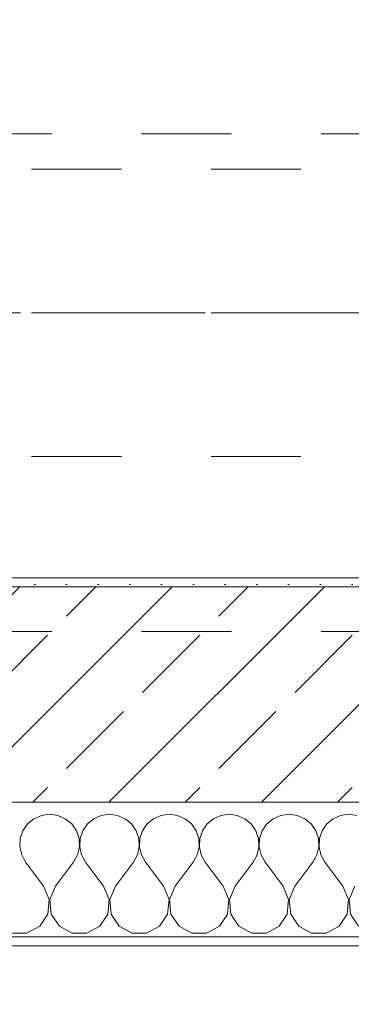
# Model space of a CAD drawing. Header units: metres. Extents: x -3.6 to 90.7, y -11.1 to 18.
# Tile 63 of 256: x 10.767 to 11.136, y -0.22 to 0.876. Entities that reach past the tile are written whole.
import ezdxf

# ---------------------------------------------------------------- set-up
doc = ezdxf.new("R2010")
doc.units = ezdxf.units.M
doc.header["$MEASUREMENT"] = 0
for name, pattern in [('Achse', [0.2, 0.1, -0.05, 0, -0.05]), ('Strichlinie doppelt', [0.546806, 0.264583, -0.105833, 0.070556, -0.105833]), ('Untersicht', [0.1, 0.075, -0.025])]:
    doc.linetypes.add(name, pattern=pattern)
for name, color, linetype in [('152 - Bemaßung_ Beschriftung.Ausbau', 7, 'Continuous'), ('451 - Universal.Achsen Raster', 7, 'Continuous'), ('603 - Struktur.Bodenplatte_ Decke Roh', 7, 'Continuous'), ('604 - Struktur.Wand Aussen', 7, 'Continuous'), ('608 - Struktur.Träger', 7, 'Continuous'), ('650 - Abdeckung.Fußboden Aufbau', 7, 'Continuous'), ('Neubau_653 - Abdeckung.TB Verkofferung', 7, 'Continuous')]:
    doc.layers.add(name, color=color, linetype=linetype)
doc.styles.add('ERSTELLTER_STIL_2', font='txt')
doc.dimstyles.new('ERSTELLTER_STIL__1', dxfattribs={"dimtxt": 0.1, "dimasz": 0.0532, "dimexe": 0.18, "dimexo": 0.0625, "dimgap": 0, "dimtad": 1, "dimzin": 0, "dimdsep": 46, "dimtxsty": 'ERSTELLTER_STIL_2', "dimblk": 'ARROWHEAD_2', "dimblk1": 'ARROWHEAD_2', "dimblk2": 'ARROWHEAD_2', "dimcen": 0.09, "dimse1": 1, "dimse2": 1, "dimclrd": 7, "dimclre": 7, "dimclrt": 7, "dimazin": 0, "dimtfac": 1, "dimtdec": 4, "dimtmove": 0, "dimatfit": 3, "dimfxl": 1, "dimtolj": 1, "dimtzin": 0, "dimarcsym": 0})
doc.dimstyles.new('ERSTELLTER_STIL__2', dxfattribs={"dimtxt": 0.1, "dimasz": 0.0532, "dimexe": 0.18, "dimexo": 0.0625, "dimgap": 0, "dimtad": 1, "dimzin": 0, "dimdsep": 46, "dimtxsty": 'ERSTELLTER_STIL_2', "dimblk": 'ARROWHEAD_2', "dimblk1": 'ARROWHEAD_2', "dimblk2": 'ARROWHEAD_2', "dimcen": 0.09, "dimse1": 1, "dimse2": 1, "dimclrd": 7, "dimclre": 7, "dimclrt": 7, "dimazin": 0, "dimtfac": 1, "dimtdec": 4, "dimtmove": 2, "dimatfit": 3, "dimfxl": 1, "dimtolj": 1, "dimtzin": 0, "dimarcsym": 0})
doc.dimstyles.new('ERSTELLTER_STIL__3', dxfattribs={"dimtxt": 0.1, "dimasz": 0.0532, "dimexe": 0.18, "dimexo": 0.0625, "dimgap": 0, "dimtad": 1, "dimtih": 1, "dimtoh": 1, "dimzin": 0, "dimdsep": 46, "dimtxsty": 'ERSTELLTER_STIL_2', "dimblk": 'ARROWHEAD_2', "dimblk1": 'ARROWHEAD_2', "dimblk2": 'ARROWHEAD_2', "dimcen": 0.09, "dimse1": 1, "dimse2": 1, "dimclrd": 7, "dimclre": 7, "dimclrt": 7, "dimazin": 0, "dimtfac": 1, "dimtdec": 4, "dimtmove": 0, "dimatfit": 3, "dimfxl": 1, "dimtolj": 1, "dimtzin": 0, "dimarcsym": 0})

# ---------------------------------------------------------------- blocks, each defined once
blk = doc.blocks.new('*X75')
at = {"layer": '604 - Struktur.Wand Aussen', "color": 7, "linetype": 'Continuous', "lineweight": 5}
for p, q in [((10.7909, -0.0096), (10.7825, -0.0133)), ((10.8, -0.0083), (10.7909, -0.0096)), ((10.8091, -0.0096), (10.8, -0.0083)), ((10.8175, -0.0133), (10.8091, -0.0096)), ((10.8576, -0.0096), (10.8491, -0.0133)), ((10.8667, -0.0083), (10.8576, -0.0096)), ((10.8758, -0.0096), (10.8667, -0.0083)), ((10.8842, -0.0133), (10.8758, -0.0096)), ((10.9242, -0.0096), (10.9158, -0.0133)), ((10.9333, -0.0083), (10.9242, -0.0096)), ((10.9424, -0.0096), (10.9333, -0.0083)), ((10.9509, -0.0133), (10.9424, -0.0096)), ((10.9909, -0.0096), (10.9825, -0.0133)), ((11, -0.0083), (10.9909, -0.0096)), ((11.0091, -0.0096), (11, -0.0083)), ((11.0175, -0.0133), (11.0091, -0.0096)), ((11.0576, -0.0096), (11.0491, -0.0133)), ((11.0667, -0.0083), (11.0576, -0.0096)), ((11.0758, -0.0096), (11.0667, -0.0083)), ((11.0842, -0.0133), (11.0758, -0.0096)), ((11.1242, -0.0096), (11.1158, -0.0133)), ((11.1333, -0.0083), (11.1242, -0.0096)), ((11.1424, -0.0096), (11.1333, -0.0083)), ((10.7754, -0.0192), (10.7702, -0.0268)), ((10.7825, -0.0133), (10.7754, -0.0192)), ((10.8246, -0.0192), (10.8175, -0.0133)), ((10.8298, -0.0268), (10.8246, -0.0192)), ((10.8421, -0.0192), (10.8369, -0.0268)), ((10.8491, -0.0133), (10.8421, -0.0192)), ((10.8913, -0.0192), (10.8842, -0.0133)), ((10.8965, -0.0268), (10.8913, -0.0192)), ((10.9087, -0.0192), (10.9035, -0.0268)), ((10.9158, -0.0133), (10.9087, -0.0192)), ((10.9579, -0.0192), (10.9509, -0.0133)), ((10.9631, -0.0268), (10.9579, -0.0192)), ((10.9754, -0.0192), (10.9702, -0.0268)), ((10.9825, -0.0133), (10.9754, -0.0192)), ((11.0246, -0.0192), (11.0175, -0.0133)), ((11.0298, -0.0268), (11.0246, -0.0192)), ((11.0421, -0.0192), (11.0369, -0.0268)), ((11.0491, -0.0133), (11.0421, -0.0192)), ((11.0913, -0.0192), (11.0842, -0.0133)), ((11.0965, -0.0268), (11.0913, -0.0192)), ((11.1087, -0.0192), (11.1035, -0.0268)), ((11.1158, -0.0133), (11.1087, -0.0192)), ((10.7702, -0.0268), (10.7672, -0.0355)), ((10.8328, -0.0355), (10.8298, -0.0268)), ((10.8369, -0.0268), (10.8339, -0.0355)), ((10.8994, -0.0355), (10.8965, -0.0268)), ((10.9035, -0.0268), (10.9006, -0.0355)), ((10.9661, -0.0355), (10.9631, -0.0268)), ((10.9702, -0.0268), (10.9672, -0.0355)), ((11.0328, -0.0355), (11.0298, -0.0268)), ((11.0369, -0.0268), (11.0339, -0.0355)), ((11.0994, -0.0355), (11.0965, -0.0268)), ((11.1035, -0.0268), (11.1006, -0.0355)), ((10.7672, -0.0355), (10.7668, -0.0447)), ((10.8332, -0.0447), (10.8328, -0.0355)), ((10.8339, -0.0355), (10.8335, -0.0447)), ((10.8999, -0.0447), (10.8994, -0.0355)), ((10.9006, -0.0355), (10.9001, -0.0447)), ((10.9665, -0.0447), (10.9661, -0.0355)), ((10.9672, -0.0355), (10.9668, -0.0447)), ((11.0332, -0.0447), (11.0328, -0.0355)), ((11.0339, -0.0355), (11.0335, -0.0447)), ((11.0999, -0.0447), (11.0994, -0.0355)), ((11.1006, -0.0355), (11.1001, -0.0447)), ((10.7668, -0.0447), (10.7689, -0.0536)), ((10.7689, -0.0536), (10.7733, -0.0617)), ((10.8267, -0.0617), (10.8311, -0.0536)), ((10.8311, -0.0536), (10.8332, -0.0447)), ((10.8335, -0.0447), (10.8355, -0.0536)), ((10.8355, -0.0536), (10.84, -0.0617)), ((10.8933, -0.0617), (10.8978, -0.0536)), ((10.8978, -0.0536), (10.8999, -0.0447)), ((10.9001, -0.0447), (10.9022, -0.0536)), ((10.9022, -0.0536), (10.9067, -0.0617)), ((10.96, -0.0617), (10.9645, -0.0536)), ((10.9645, -0.0536), (10.9665, -0.0447)), ((10.9668, -0.0447), (10.9689, -0.0536)), ((10.9689, -0.0536), (10.9733, -0.0617)), ((11.0267, -0.0617), (11.0311, -0.0536)), ((11.0311, -0.0536), (11.0332, -0.0447)), ((11.0335, -0.0447), (11.0355, -0.0536)), ((11.0355, -0.0536), (11.04, -0.0617)), ((11.0933, -0.0617), (11.0978, -0.0536)), ((11.0978, -0.0536), (11.0999, -0.0447)), ((11.1001, -0.0447), (11.1022, -0.0536)), ((11.1022, -0.0536), (11.1067, -0.0617)), ((10.7933, -0.0883), (10.7733, -0.0617)), ((10.8067, -0.0883), (10.8267, -0.0617)), ((10.86, -0.0883), (10.84, -0.0617)), ((10.8733, -0.0883), (10.8933, -0.0617)), ((10.9267, -0.0883), (10.9067, -0.0617)), ((10.94, -0.0883), (10.96, -0.0617)), ((10.9933, -0.0883), (10.9733, -0.0617)), ((11.0067, -0.0883), (11.0267, -0.0617)), ((11.06, -0.0883), (11.04, -0.0617)), ((11.0733, -0.0883), (11.0933, -0.0617)), ((11.1267, -0.0883), (11.1067, -0.0617)), ((10.7996, -0.1033), (10.7933, -0.0883)), ((10.8067, -0.0883), (10.8004, -0.1033)), ((10.8663, -0.1033), (10.86, -0.0883)), ((10.8733, -0.0883), (10.867, -0.1033)), ((10.933, -0.1033), (10.9267, -0.0883)), ((10.94, -0.0883), (10.9337, -0.1033)), ((10.9996, -0.1033), (10.9933, -0.0883)), ((11.0067, -0.0883), (11.0004, -0.1033)), ((11.0663, -0.1033), (11.06, -0.0883)), ((11.0733, -0.0883), (11.067, -0.1033)), ((11.133, -0.1033), (11.1267, -0.0883)), ((11.14, -0.0883), (11.1337, -0.1033)), ((10.7981, -0.1195), (10.7996, -0.1033)), ((10.8004, -0.1033), (10.8019, -0.1195)), ((10.8648, -0.1195), (10.8663, -0.1033)), ((10.867, -0.1033), (10.8686, -0.1195)), ((10.9314, -0.1195), (10.933, -0.1033)), ((10.9337, -0.1033), (10.9352, -0.1195)), ((10.9981, -0.1195), (10.9996, -0.1033)), ((11.0004, -0.1033), (11.0019, -0.1195)), ((11.0648, -0.1195), (11.0663, -0.1033)), ((11.067, -0.1033), (11.0686, -0.1195)), ((11.1314, -0.1195), (11.133, -0.1033)), ((11.1337, -0.1033), (11.1352, -0.1195)), ((10.7891, -0.133), (10.7981, -0.1195)), ((10.8019, -0.1195), (10.8109, -0.133)), ((10.8558, -0.133), (10.8648, -0.1195)), ((10.8686, -0.1195), (10.8776, -0.133)), ((10.9224, -0.133), (10.9314, -0.1195)), ((10.9352, -0.1195), (10.9442, -0.133)), ((10.9891, -0.133), (10.9981, -0.1195)), ((11.0019, -0.1195), (11.0109, -0.133)), ((11.0558, -0.133), (11.0648, -0.1195)), ((11.0686, -0.1195), (11.0776, -0.133)), ((11.1224, -0.133), (11.1314, -0.1195)), ((11.1352, -0.1195), (11.1442, -0.133)), ((10.7585, -0.1407), (10.7748, -0.1407)), ((10.7748, -0.1407), (10.7891, -0.133)), ((10.8109, -0.133), (10.8252, -0.1407)), ((10.8252, -0.1407), (10.8415, -0.1407)), ((10.8415, -0.1407), (10.8558, -0.133)), ((10.8776, -0.133), (10.8919, -0.1407)), ((10.8919, -0.1407), (10.9081, -0.1407)), ((10.9081, -0.1407), (10.9224, -0.133)), ((10.9442, -0.133), (10.9585, -0.1407)), ((10.9585, -0.1407), (10.9748, -0.1407)), ((10.9748, -0.1407), (10.9891, -0.133)), ((11.0109, -0.133), (11.0252, -0.1407)), ((11.0252, -0.1407), (11.0415, -0.1407)), ((11.0415, -0.1407), (11.0558, -0.133)), ((11.0776, -0.133), (11.0919, -0.1407)), ((11.0919, -0.1407), (11.1081, -0.1407)), ((11.1081, -0.1407), (11.1224, -0.133))]:
    blk.add_line(p, q, dxfattribs=at)
blk = doc.blocks.new('*D352')
at = {"layer": '152 - Bemaßung_ Beschriftung.Ausbau', "color": 7, "linetype": 'Continuous', "lineweight": 5}
for p, q in [((-1.71, 0.0252), (-1.64, -0.0152)), ((-1.675, -0.145), (-1.675, 0.005)), ((-1.71, -0.1248), (-1.64, -0.1652)), ((-1.6225, -0.145), (-1.7275, -0.145)), ((-1.675, -0.1792), (-1.675, -0.145))]:
    blk.add_line(p, q, dxfattribs=at)
at = {"layer": '152 - Bemaßung_ Beschriftung.Ausbau', "color": 7, "lineweight": 5, "insert": (-1.6866, -0.1459), "char_height": 0.1, "attachment_point": 7, "rotation": 90, "style": 'ERSTELLTER_STIL_2'}
blk.add_mtext('\\A1;{\\pql;\\fArial|b0|i0|c0|p38;15}', dxfattribs=at)
blk = doc.blocks.new('ARROWHEAD_2')
at = {"color": 0, "linetype": 'Continuous', "lineweight": 0}
for p, q in [((-0.378, -0.655), (0.378, 0.655)), ((0, 0), (-1, 0))]:
    blk.add_line(p, q, dxfattribs=at)
blk = doc.blocks.new('*D353')
at = {"layer": '152 - Bemaßung_ Beschriftung.Ausbau', "color": 7, "linetype": 'Continuous', "lineweight": 5}
for p, q in [((-1.71, 0.0252), (-1.64, -0.0152)), ((-1.675, -0.145), (-1.675, 0.005))]:
    blk.add_line(p, q, dxfattribs=at)
blk = doc.blocks.new('*D362')
at = {"layer": '152 - Bemaßung_ Beschriftung.Ausbau', "color": 7, "linetype": 'Continuous', "lineweight": 5}
for p, q in [((-2.21, 0.0252), (-2.14, -0.0152)), ((-2.175, -0.145), (-2.175, 0.005)), ((-2.21, -0.1248), (-2.14, -0.1652)), ((-2.1225, -0.145), (-2.2275, -0.145)), ((-2.175, -0.1792), (-2.175, -0.145))]:
    blk.add_line(p, q, dxfattribs=at)
at = {"layer": '152 - Bemaßung_ Beschriftung.Ausbau', "color": 7, "lineweight": 5, "insert": (-2.1845, -0.1451), "char_height": 0.1, "attachment_point": 7, "rotation": 90, "style": 'ERSTELLTER_STIL_2'}
blk.add_mtext('\\A1;{\\pql;\\fArial|b0|i0|c0|p38;15}', dxfattribs=at)
blk = doc.blocks.new('*D363')
at = {"layer": '152 - Bemaßung_ Beschriftung.Ausbau', "color": 7, "linetype": 'Continuous', "lineweight": 5}
for p, q in [((-2.21, 0.2702), (-2.14, 0.2298)), ((-2.14, 0.2248), (-2.21, 0.2652)), ((-2.1225, 0.245), (-2.2275, 0.245)), ((-2.175, 0.005), (-2.175, 0.245)), ((-2.21, 0.0252), (-2.14, -0.0152)), ((-2.1225, 0.005), (-2.2275, 0.005)), ((-2.175, -0.145), (-2.175, 0.005))]:
    blk.add_line(p, q, dxfattribs=at)
at = {"layer": '152 - Bemaßung_ Beschriftung.Ausbau', "color": 7, "lineweight": 5, "insert": (-2.195, 0.0491), "char_height": 0.1, "attachment_point": 7, "rotation": 90, "style": 'ERSTELLTER_STIL_2'}
blk.add_mtext('\\A1;{\\pql;\\fArial|b0|i0|c0|p38;24}', dxfattribs=at)
blk = doc.blocks.new('*D383')
at = {"layer": '152 - Bemaßung_ Beschriftung.Ausbau', "color": 7, "linetype": 'Continuous', "lineweight": 5}
for p, q in [((10.72, -4.1125), (10.72, -4.0075)), ((11.92, -4.1125), (11.92, -4.0075)), ((10.7402, -4.025), (10.6998, -4.095)), ((11.9402, -4.025), (11.8998, -4.095)), ((8.32, -4.06), (10.72, -4.06)), ((10.72, -4.06), (11.92, -4.06)), ((11.92, -4.06), (14.32, -4.06))]:
    blk.add_line(p, q, dxfattribs=at)
at = {"layer": '152 - Bemaßung_ Beschriftung.Ausbau', "color": 7, "lineweight": 5, "insert": (11.187, -4.04), "char_height": 0.1, "attachment_point": 7, "style": 'ERSTELLTER_STIL_2'}
blk.add_mtext('\\A1;{\\pql;\\fArial|b0|i0|c0|p38;1,20}', dxfattribs=at)
blk = doc.blocks.new('*D422')
at = {"layer": '152 - Bemaßung_ Beschriftung.Ausbau', "color": 7, "linetype": 'Continuous', "lineweight": 5}
for p, q in [((7.81, -4.6125), (7.81, -4.5075)), ((7.8302, -4.525), (7.7898, -4.595)), ((11.2902, -4.525), (11.2498, -4.595)), ((7.81, -4.56), (11.27, -4.56))]:
    blk.add_line(p, q, dxfattribs=at)
at = {"layer": '152 - Bemaßung_ Beschriftung.Ausbau', "color": 7, "lineweight": 5, "char_height": 0.1, "attachment_point": 7, "style": 'ERSTELLTER_STIL_2'}
for s, insert in [('\\A1;{\\pql;\\fArial|b0|i0|c0|p38;3,46}', (9.3311, -4.54)), ('\\A1;{\\pql;\\fArial|b0|i0|c0|p38;15}', (11.098, -4.54))]:
    blk.add_mtext(s, dxfattribs=dict(at, insert=insert))
blk = doc.blocks.new('*D423')
at = {"layer": '152 - Bemaßung_ Beschriftung.Ausbau', "color": 7, "linetype": 'Continuous', "lineweight": 5}
for p, q in [((11.27, -4.6125), (11.27, -4.5075)), ((11.42, -4.6125), (11.42, -4.5075)), ((11.2902, -4.525), (11.2498, -4.595)), ((11.4402, -4.525), (11.3998, -4.595)), ((7.81, -4.56), (11.27, -4.56)), ((11.27, -4.56), (11.42, -4.56))]:
    blk.add_line(p, q, dxfattribs=at)
blk = doc.blocks.new('*D461')
at = {"layer": '152 - Bemaßung_ Beschriftung.Ausbau', "color": 7, "linetype": 'Continuous', "lineweight": 5}
for p, q in [((7.88, -5.1125), (7.88, -5.0075)), ((11.18, -5.1125), (11.18, -5.0075)), ((7.9002, -5.025), (7.8598, -5.095)), ((11.2002, -5.025), (11.1598, -5.095)), ((7.58, -5.06), (7.88, -5.06)), ((7.88, -5.06), (11.18, -5.06)), ((11.18, -5.06), (11.48, -5.06))]:
    blk.add_line(p, q, dxfattribs=at)
at = {"layer": '152 - Bemaßung_ Beschriftung.Ausbau', "color": 7, "lineweight": 5, "insert": (9.397, -5.04), "char_height": 0.1, "attachment_point": 7, "style": 'ERSTELLTER_STIL_2'}
blk.add_mtext('\\A1;{\\pql;\\fArial|b0|i0|c0|p38;3,30}', dxfattribs=at)
blk = doc.blocks.new('*D494')
at = {"layer": '152 - Bemaßung_ Beschriftung.Ausbau', "color": 7, "linetype": 'Continuous', "lineweight": 5}
for p, q in [((-0.165, -5.6125), (-0.165, -5.5075)), ((62.425, -5.6125), (62.425, -5.5075)), ((-0.1448, -5.525), (-0.1852, -5.595)), ((62.4048, -5.595), (62.4452, -5.525)), ((-0.1992, -5.56), (-0.165, -5.56)), ((-0.165, -5.56), (62.425, -5.56)), ((62.425, -5.56), (62.4593, -5.56))]:
    blk.add_line(p, q, dxfattribs=at)
at = {"layer": '152 - Bemaßung_ Beschriftung.Ausbau', "color": 7, "lineweight": 5, "insert": (30.959, -5.54), "char_height": 0.1, "attachment_point": 7, "style": 'ERSTELLTER_STIL_2'}
blk.add_mtext('\\A1;{\\pql;\\fArial|b0|i0|c0|p38;62,59}', dxfattribs=at)

msp = doc.modelspace()

# ---------------------------------------------------------------- hatches: boundary and pattern name
at = {"layer": '604 - Struktur.Wand Aussen', "linetype": 'Continuous', "lineweight": 0, "true_color": 0x000000}
h = msp.add_hatch(dxfattribs=at)
h.set_pattern_fill('Gips_0001', color=18, style=0, pattern_type=2)
h.set_pattern_definition([(45, (0, 0), (-0.01767767, 0.01767767), [0, -0.025])])
h.paths.add_polyline_path([(11.17, 0.255), (10.72, 0.255), (10.72, 0.245), (11.17, 0.245)])
h = msp.add_hatch(dxfattribs=at)
h.set_pattern_fill('Beton__Stahlbeton_0001', color=18, style=0, pattern_type=2)
h.set_pattern_definition([(45, (0, 0), (-0.0848528, 0.0848528), []), (45, (-0.04243, 0.04243), (-0.0848528, 0.0848528), [0.09, -0.03])])
h.paths.add_polyline_path([(10.72, 0.125), (10.66, 0.125), (10.66, 0.005), (11.98, 0.005), (11.98, 0.125), (11.92, 0.125), (11.92, 0.195), (11.92, 0.245), (10.72, 0.245), (10.72, 0.195)])
h = msp.add_hatch(dxfattribs=at)
h.set_pattern_fill('Verputz_0001', color=18, style=0, pattern_type=2)
h.set_pattern_definition([(0, (0, 0), (0, 0.08660254), [0, -0.05]), (0, (0.025, 0.0433), (0, 0.08660254), [0, -0.05])])
h.paths.add_polyline_path([(10.63, -0.155), (12.01, -0.155), (12.01, -0.145), (10.63, -0.145)])

# ---------------------------------------------------------------- linework, layer by layer
at = {"layer": '451 - Universal.Achsen Raster', "color": 160, "linetype": 'Strichlinie doppelt', "lineweight": 9, "true_color": 0x3232ff}
msp.add_line((64.935, 0.55), (-3.175, 0.55), dxfattribs=at)
at = {"layer": '603 - Struktur.Bodenplatte_ Decke Roh', "color": 7, "linetype": 'Continuous', "lineweight": 18, "flags": 128}
msp.add_lwpolyline([(47.48, 13.695), (14.78, 13.695), (14.78, 13.455), (14.78, 13), (14.84, 13), (14.84, 8.585), (13.03, 8.585), (13.03, 8.725), (11.41, 8.725), (11.41, 13), (11.48, 13), (11.48, 13.455), (11.48, 13.695), (-0.015, 13.695), (-0.015, 0.005), (62.275, 0.005)], dxfattribs=at)
at = {"layer": '604 - Struktur.Wand Aussen', "color": 7, "linetype": 'Continuous', "lineweight": 13}
for p, q in [((11.92, 0.245), (10.72, 0.245)), ((10.66, 0.005), (11.98, 0.005))]:
    msp.add_line(p, q, dxfattribs=at)
at = {"layer": '604 - Struktur.Wand Aussen', "color": 7, "linetype": 'Continuous', "lineweight": 5}
msp.add_line((10.66, -0.145), (11.98, -0.145), dxfattribs=at)
at = {"layer": '604 - Struktur.Wand Aussen', "color": 7, "linetype": 'Continuous', "lineweight": 5, "flags": 128}
for points in [[(11.17, 0.255), (10.72, 0.255)], [(10.63, -0.155), (12.01, -0.155)]]:
    msp.add_lwpolyline(points, dxfattribs=at)
at = {"layer": '608 - Struktur.Träger', "color": 7, "linetype": 'Untersicht', "lineweight": 13}
for p, q in [((0.38, 0.71), (61.88, 0.71)), ((0.38, 0.39), (61.88, 0.39))]:
    msp.add_line(p, q, dxfattribs=at)
at = {"layer": '608 - Struktur.Träger', "color": 7, "linetype": 'Achse', "lineweight": 9}
msp.add_line((0.38, 0.55), (61.88, 0.55), dxfattribs=at)
at = {"layer": '650 - Abdeckung.Fußboden Aufbau', "color": 7, "linetype": 'Continuous', "lineweight": 13, "flags": 128}
msp.add_lwpolyline([(7.81, 5.19), (7.81, 0.71), (7.89, 0.71), (7.89, 0.255), (11.17, 0.255), (11.17, 0.71), (11.27, 0.71), (11.27, 5.19), (11.17, 5.19), (11.17, 5.805), (10.07, 5.805)], dxfattribs=at)
at = {"layer": 'Neubau_653 - Abdeckung.TB Verkofferung', "color": 1, "linetype": 'Untersicht', "lineweight": 9}
for p, q in [((0.7025, 0.7495), (29.26, 0.7495)), ((0.7025, 0.195), (29.26, 0.195))]:
    msp.add_line(p, q, dxfattribs=at)

# ---------------------------------------------------------------- block references
at = {"layer": '604 - Struktur.Wand Aussen', "color": 7, "lineweight": 18}
msp.add_blockref('*X75', (0, 0), dxfattribs=at)

# ---------------------------------------------------------------- dimensions: what is measured, and where the dimension line sits
at = {"layer": '152 - Bemaßung_ Beschriftung.Ausbau', "color": 7, "linetype": 'Continuous', "lineweight": 5}
for base, p1, p2, picture, middle in [((11.27, -4.56), (7.81, 2.95), (11.27, 2.95), '*D422', (9.461, -4.49)), ((11.42, -4.56), (11.27, 2.95), (11.42, 2.95), '*D423', (11.1742, -4.49)), ((11.18, -5.06), (7.88, 0.7), (11.18, 0.7), '*D461', (9.5268, -4.99)), ((11.92, -4.06), (10.72, 0.125), (11.92, 0.125), '*D383', (11.3169, -3.99)), ((62.425, -5.56), (-0.165, -0.145), (62.425, -0.145), '*D494', (31.127, -5.49))]:
    dim = msp.add_linear_dim(base=base, p1=p1, p2=p2, dimstyle='ERSTELLTER_STIL__3', dxfattribs=at)
    dim.commit()
    dim.dimension.update_dxf_attribs({"geometry": picture, "text_midpoint": middle, "dimtype": 160})
for base, p1, p2, dimstyle, picture, middle in [((-2.175, 0.245), (62.275, 0.005), (0.69, 0.245), 'ERSTELLTER_STIL__1', '*D363', (-2.245, 0.1253)), ((-2.175, 0.005), (-0.165, -0.145), (62.275, 0.005), 'ERSTELLTER_STIL__2', '*D362', (-2.2345, -0.0689)), ((-1.675, 0.005), (-0.165, -0.145), (62.275, 0.005), 'ERSTELLTER_STIL__2', '*D352', (-1.7366, -0.0697)), ((-1.675, 0.005), (62.275025, 0.005), (-0.015, 0.005), 'ERSTELLTER_STIL__1', '*D353', (-1.7450000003, 0.001853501))]:
    dim = msp.add_linear_dim(base=base, p1=p1, p2=p2, angle=90, dimstyle=dimstyle, dxfattribs=at)
    dim.commit()
    dim.dimension.update_dxf_attribs({"geometry": picture, "text_midpoint": middle, "dimtype": 160, "text_rotation": 90})

doc.saveas('drawing.dxf')
